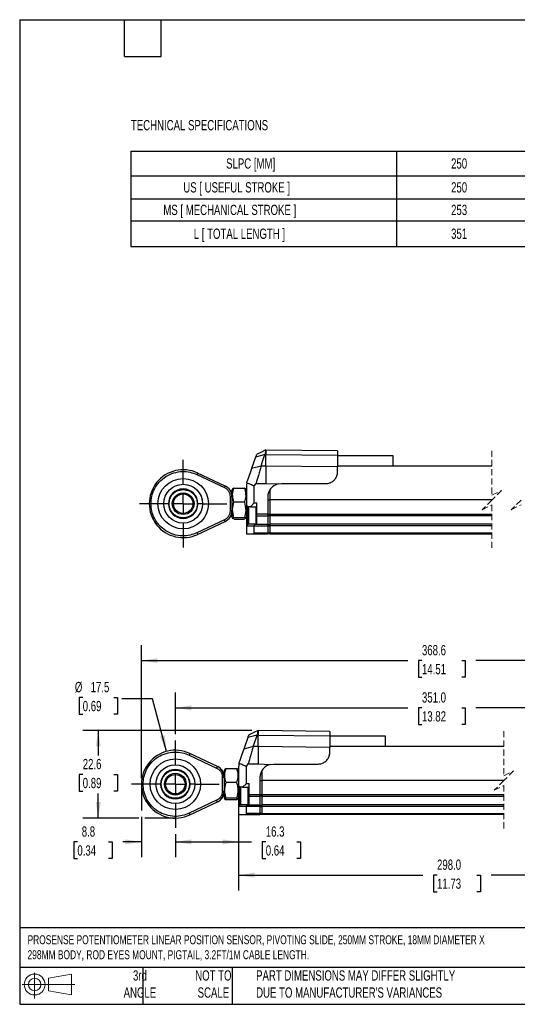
# Model space of a CAD drawing. Header units: millimetres. Extents: x 8 to 341, y 8 to 262.
# Tile 1 of 5: x 8 to 136, y 8 to 262. Entities that reach past the tile are written whole.
import ezdxf

# ---------------------------------------------------------------- set-up
doc = ezdxf.new("R2010")
doc.units = ezdxf.units.MM
doc.header["$LTSCALE"] = 1.25
doc.linetypes.add('CENTERX2', pattern=[20.32, 12.7, -2.54, 2.54, -2.54])
doc.linetypes.add('HIDDEN', pattern=[1.905, 1.27, -0.635])
doc.layers.add('CENTER', color=40, linetype='CENTERX2')
doc.layers.add('DIMENSIONS', color=140, linetype='Continuous', lineweight=25)
doc.layers.add('TEXT', color=140, linetype='Continuous', lineweight=25)
doc.styles.add('SLDTEXTSTYLE0', font='TXT', dxfattribs={"width": 0.7})
doc.dimstyles.new('SLDDIMSTYLE0', dxfattribs={"dimtxt": 2.69751, "dimasz": 4.1275, "dimexe": 0, "dimexo": 0.0625, "dimgap": 0.674377, "dimtad": 0, "dimtih": 1, "dimtoh": 1, "dimrnd": 1e-09, "dimzin": 12, "dimdsep": 46, "dimtxsty": 'SLDTEXTSTYLE0', "dimsah": 1, "dimcen": 0.09, "dimadec": 0, "dimazin": 3, "dimtfac": 1, "dimtmove": 0, "dimatfit": 0, "dimfxl": 0, "dimfrac": 2, "dimtolj": 1, "dimtzin": 12, "dimarcsym": 0})
doc.dimstyles.new('SLDDIMSTYLE1', dxfattribs={"dimtxt": 2.69751, "dimasz": 4.1275, "dimexe": 0, "dimexo": 0.0625, "dimgap": 0.674377, "dimtad": 0, "dimtih": 1, "dimtoh": 1, "dimrnd": 1e-09, "dimzin": 12, "dimdsep": 46, "dimtxsty": 'SLDTEXTSTYLE0', "dimsah": 1, "dimcen": 0.09, "dimadec": 0, "dimazin": 3, "dimtfac": 1, "dimtofl": 0, "dimtmove": 0, "dimatfit": 3, "dimfxl": 0, "dimfrac": 2, "dimtolj": 1, "dimtzin": 12, "dimarcsym": 0})
doc.dimstyles.new('SLDDIMSTYLE3', dxfattribs={"dimtxt": 2.69751, "dimasz": 4.1275, "dimexe": 0, "dimexo": 0.0625, "dimgap": 0.674377, "dimtad": 0, "dimtih": 1, "dimtoh": 1, "dimrnd": 1e-09, "dimzin": 12, "dimdsep": 46, "dimtxsty": 'SLDTEXTSTYLE0', "dimsah": 1, "dimcen": 0, "dimadec": 0, "dimazin": 3, "dimtfac": 1, "dimtofl": 0, "dimtmove": 0, "dimatfit": 3, "dimfxl": 0, "dimfrac": 2, "dimtolj": 1, "dimtzin": 12, "dimarcsym": 0})
doc.dimstyles.new('SLDDIMSTYLE4', dxfattribs={"dimtxt": 2.69751, "dimasz": 4.1275, "dimexe": 0, "dimexo": 0.0625, "dimgap": 0.674377, "dimtad": 0, "dimtih": 1, "dimtoh": 1, "dimrnd": 1e-09, "dimzin": 4, "dimdsep": 46, "dimtxsty": 'SLDTEXTSTYLE0', "dimsah": 1, "dimcen": 0.09, "dimadec": 0, "dimazin": 1, "dimtfac": 1, "dimtofl": 0, "dimtmove": 0, "dimatfit": 3, "dimfxl": 0, "dimfrac": 2, "dimtolj": 1, "dimtzin": 12, "dimarcsym": 0})

# ---------------------------------------------------------------- blocks, each defined once
blk = doc.blocks.new('Block11')
at = {"color": 7, "linetype": 'Continuous', "lineweight": 18}
for p, q in [((3.24, 6.64), (3.24, 0)), ((6.85, 5.21), (12.72, 6.29)), ((6.85, 2), (6.85, 5.21)), ((12.72, 6.29), (12.72, 0.91)), ((0, 3.6), (13.59, 3.6)), ((6.85, 2), (12.72, 0.91))]:
    blk.add_line(p, q, dxfattribs=at)
for radius in [2.69, 1.61]:
    blk.add_circle((3.24, 3.6), radius, dxfattribs=at)
blk = doc.blocks.new('Block12')
at = {"color": 7, "linetype": 'Continuous'}
blk.add_blockref('Block11', (0, 0), dxfattribs=at)
blk = doc.blocks.new('SW_TABLEANNOTATION_0')
at = {"layer": 'DIMENSIONS', "color": 0}
for p, q in [((0, 0), (0, -6.37)), ((0, 0), (68.44, 0)), ((68.44, 0), (68.44, -6.37)), ((68.44, 0), (103.4, 0)), ((103.4, 0), (103.4, -6.37)), ((0, -6.37), (0, -12.32)), ((0, -6.37), (68.44, -6.37)), ((68.44, -6.37), (68.44, -12.32)), ((68.44, -6.37), (103.4, -6.37)), ((103.4, -6.37), (103.4, -12.32)), ((0, -12.32), (0, -18)), ((0, -12.32), (68.44, -12.32)), ((68.44, -12.32), (68.44, -18)), ((68.44, -12.32), (103.4, -12.32)), ((103.4, -12.32), (103.4, -18)), ((0, -18), (0, -24.6)), ((0, -18), (68.44, -18)), ((68.44, -18), (68.44, -24.6)), ((68.44, -18), (103.4, -18)), ((103.4, -18), (103.4, -24.6)), ((0, -24.6), (68.44, -24.6)), ((68.44, -24.6), (103.4, -24.6))]:
    blk.add_line(p, q, dxfattribs=at)
at = {"layer": 'DIMENSIONS', "color": 0, "attachment_point": 1, "style": 'SLDTEXTSTYLE0'}
for s, insert, char_height in [('SLPC [MM]', (24.54, -1.87), 2.646), ('250', (82.56, -1.87), 2.646), ('US [ USEFUL STROKE ]', (13.5, -8.03), 2.6458), ('250', (82.56, -8.03), 2.646), ('MS [ MECHANICAL STROKE ]', (8.35, -13.85), 2.6458), ('253', (82.56, -13.85), 2.646), ('L [ TOTAL LENGTH ]', (16.21, -19.99), 2.6458), ('351', (82.56, -19.99), 2.646)]:
    blk.add_mtext(s, dxfattribs=dict(at, insert=insert, char_height=char_height))
blk = doc.blocks.new('SW_BROKEN_VIEW_0')
at = {"color": 0}
for p, q in [((-8.75, 8.75), (-8.75, 1.92)), ((186.04, 8.73), (186.04, 1.92)), ((0, 0), (-7.84, 0))]:
    blk.add_line(p, q, dxfattribs=at)
blk = doc.blocks.new('_D_1')
at = {"layer": 'DIMENSIONS'}
for p, q in [((39.32, 56.31), (39.32, 45.86)), ((48.07, 51.85), (48.07, 45.86)), ((22.81, 49.83), (21.91, 49.83)), ((21.91, 49.83), (21.91, 45.54)), ((30.83, 49.83), (31.74, 49.83)), ((31.74, 49.83), (31.74, 45.54)), ((39.32, 49.83), (34.49, 49.83)), ((48.07, 49.83), (56.01, 49.83)), ((21.91, 45.54), (22.81, 45.54)), ((31.74, 45.54), (30.83, 45.54))]:
    blk.add_line(p, q, dxfattribs=at)
for points in [[(39.32, 49.83), (35.2, 50.47), (35.2, 49.2)], [(48.07, 49.83), (52.2, 49.2), (52.2, 50.47)]]:
    blk.add_solid(points, dxfattribs=at)
at = {"layer": 'DIMENSIONS', "char_height": 2.646, "attachment_point": 1, "style": 'SLDTEXTSTYLE0'}
for s, insert in [('8.8', (23.94, 53.84)), ('0.34', (22.81, 48.95))]:
    blk.add_mtext(s, dxfattribs=dict(at, insert=insert))
blk = doc.blocks.new('_D_2')
at = {"layer": 'DIMENSIONS'}
for p, q in [((67.8, 78.58), (24.23, 78.58)), ((28.2, 78.58), (28.2, 72.11)), ((24.19, 67.22), (23.29, 67.22)), ((23.29, 67.22), (23.29, 62.94)), ((32.21, 67.22), (33.12, 67.22)), ((33.12, 67.22), (33.12, 62.94)), ((23.29, 62.94), (24.19, 62.94)), ((28.2, 55.98), (28.2, 62.33)), ((33.12, 62.94), (32.21, 62.94)), ((38.65, 55.98), (24.23, 55.98))]:
    blk.add_line(p, q, dxfattribs=at)
for points in [[(28.2, 78.58), (27.57, 74.45), (28.84, 74.45)], [(28.2, 55.98), (28.84, 60.1), (27.57, 60.1)]]:
    blk.add_solid(points, dxfattribs=at)
at = {"layer": 'DIMENSIONS', "char_height": 2.646, "attachment_point": 1, "style": 'SLDTEXTSTYLE0'}
for s, insert in [('22.6', (24.19, 71.24)), ('0.89', (24.19, 66.35))]:
    blk.add_mtext(s, dxfattribs=dict(at, insert=insert))
blk = doc.blocks.new('_D_3')
at = {"layer": 'DIMENSIONS'}
for p, q in [((39.32, 66.31), (39.32, 100.57)), ((234.12, 66.29), (234.12, 100.57)), ((39.32, 96.61), (108, 96.61)), ((111.66, 96.61), (110.75, 96.61)), ((110.75, 96.61), (110.75, 92.32)), ((121.92, 96.61), (122.82, 96.61)), ((122.82, 96.61), (122.82, 92.32)), ((169.31, 96.61), (125.57, 96.61)), ((170.19, 94.84), (169.31, 96.61)), ((171.96, 98.37), (170.19, 94.84)), ((172.84, 96.61), (171.96, 98.37)), ((234.12, 96.61), (172.84, 96.61)), ((110.75, 92.32), (111.66, 92.32)), ((122.82, 92.32), (121.92, 92.32))]:
    blk.add_line(p, q, dxfattribs=at)
for points in [[(39.32, 96.61), (43.45, 95.97), (43.45, 97.24)], [(234.12, 96.61), (229.99, 97.24), (229.99, 95.97)]]:
    blk.add_solid(points, dxfattribs=at)
at = {"layer": 'DIMENSIONS', "char_height": 2.646, "attachment_point": 1, "style": 'SLDTEXTSTYLE0'}
for s, insert in [('368.6', (111.66, 100.62)), ('14.51', (111.66, 95.73))]:
    blk.add_mtext(s, dxfattribs=dict(at, insert=insert))
blk = doc.blocks.new('_D_7')
at = {"layer": 'DIMENSIONS'}
for p, q in [((64.39, 55.34), (64.39, 37.3)), ((188.54, 55.32), (188.54, 37.3)), ((64.39, 41.26), (111.9, 41.26)), ((115.55, 41.26), (114.65, 41.26)), ((114.65, 41.26), (114.65, 36.98)), ((125.81, 41.26), (126.72, 41.26)), ((126.72, 41.26), (126.72, 36.98)), ((152.69, 41.26), (129.47, 41.26)), ((153.57, 39.5), (152.69, 41.26)), ((155.34, 43.03), (153.57, 39.5)), ((156.22, 41.26), (155.34, 43.03)), ((188.54, 41.26), (156.22, 41.26)), ((114.65, 36.98), (115.55, 36.98)), ((126.72, 36.98), (125.81, 36.98))]:
    blk.add_line(p, q, dxfattribs=at)
for points in [[(64.39, 41.26), (68.52, 40.63), (68.52, 41.9)], [(188.54, 41.26), (184.42, 41.9), (184.42, 40.63)]]:
    blk.add_solid(points, dxfattribs=at)
at = {"layer": 'DIMENSIONS', "char_height": 2.646, "attachment_point": 1, "style": 'SLDTEXTSTYLE0'}
for s, insert in [('298.0', (115.55, 45.28)), ('11.73', (115.55, 40.39))]:
    blk.add_mtext(s, dxfattribs=dict(at, insert=insert))
blk = doc.blocks.new('_D_9')
at = {"layer": 'DIMENSIONS'}
for p, q in [((64.39, 57.44), (64.39, 45.86)), ((48.07, 51.85), (48.07, 45.86)), ((48.07, 49.83), (64.39, 49.83)), ((64.39, 49.83), (67.74, 49.83)), ((71.39, 49.83), (70.49, 49.83)), ((70.49, 49.83), (70.49, 45.54)), ((79.41, 49.83), (80.32, 49.83)), ((80.32, 49.83), (80.32, 45.54)), ((70.49, 45.54), (71.39, 45.54)), ((80.32, 45.54), (79.41, 45.54))]:
    blk.add_line(p, q, dxfattribs=at)
for points in [[(48.07, 49.83), (52.2, 49.2), (52.2, 50.47)], [(64.39, 49.83), (60.27, 50.47), (60.27, 49.2)]]:
    blk.add_solid(points, dxfattribs=at)
at = {"layer": 'DIMENSIONS', "char_height": 2.646, "attachment_point": 1, "style": 'SLDTEXTSTYLE0'}
for s, insert in [('16.3', (71.39, 53.84)), ('0.64', (71.39, 48.95))]:
    blk.add_mtext(s, dxfattribs=dict(at, insert=insert))
blk = doc.blocks.new('_D_10')
at = {"layer": 'DIMENSIONS'}
for p, q in [((24.19, 87.08), (23.29, 87.08)), ((23.29, 87.08), (23.29, 82.79)), ((32.21, 87.08), (33.12, 87.08)), ((33.12, 87.08), (33.12, 82.79)), ((42.18, 86.7), (34.25, 86.7)), ((45.81, 73.18), (42.18, 86.7)), ((23.29, 82.79), (24.19, 82.79)), ((33.12, 82.79), (32.21, 82.79))]:
    blk.add_line(p, q, dxfattribs=at)
blk.add_solid([(45.81, 73.18), (45.35, 77.33), (44.13, 77)], dxfattribs=at)
at = {"layer": 'DIMENSIONS', "char_height": 2.646, "attachment_point": 1, "style": 'SLDTEXTSTYLE0'}
for s, insert in [('%%c', (22.16, 91.1)), ('17.5', (26.23, 91.1)), ('0.69', (24.19, 86.2))]:
    blk.add_mtext(s, dxfattribs=dict(at, insert=insert))
blk = doc.blocks.new('_D_11')
at = {"layer": 'DIMENSIONS'}
for p, q in [((48.07, 77.6), (48.07, 88.38)), ((225.22, 77.73), (225.22, 88.38)), ((48.07, 84.41), (108, 84.41)), ((111.66, 84.41), (110.75, 84.41)), ((110.75, 84.41), (110.75, 80.13)), ((121.92, 84.41), (122.82, 84.41)), ((122.82, 84.41), (122.82, 80.13)), ((169.24, 84.41), (125.57, 84.41)), ((170.12, 86.18), (169.24, 84.41)), ((171.88, 82.65), (170.12, 86.18)), ((172.77, 84.41), (171.88, 82.65)), ((225.22, 84.41), (172.77, 84.41)), ((110.75, 80.13), (111.66, 80.13)), ((122.82, 80.13), (121.92, 80.13))]:
    blk.add_line(p, q, dxfattribs=at)
for points in [[(48.07, 84.41), (52.2, 83.78), (52.2, 85.05)], [(225.22, 84.41), (221.09, 85.05), (221.09, 83.78)]]:
    blk.add_solid(points, dxfattribs=at)
at = {"layer": 'DIMENSIONS', "char_height": 2.646, "attachment_point": 1, "style": 'SLDTEXTSTYLE0'}
for s, insert in [('351.0', (111.66, 88.43)), ('13.82', (111.66, 83.54))]:
    blk.add_mtext(s, dxfattribs=dict(at, insert=insert))
blk = doc.blocks.new('SW_CENTERMARKSYMBOL_1')
at = {"layer": 'CENTER', "color": 0}
for p, q in [((0, 5.08), (0, 11.29)), ((0, 0), (0, 2.54)), ((-5.08, 0), (-11.29, 0)), ((0, 0), (-2.54, 0)), ((0, 0), (0, -2.54)), ((0, 0), (2.54, 0)), ((5.08, 0), (11.29, 0)), ((0, -5.08), (0, -11.29))]:
    blk.add_line(p, q, dxfattribs=at)
blk = doc.blocks.new('SW_CENTERMARKSYMBOL_2')
at = {"layer": 'CENTER', "color": 0}
for p, q in [((0, 5.08), (0, 11.29)), ((0, 0), (0, 2.54)), ((-5.08, 0), (-11.29, 0)), ((0, 0), (-2.54, 0)), ((0, 0), (0, -2.54)), ((0, 0), (2.54, 0)), ((5.08, 0), (11.29, 0)), ((0, -5.08), (0, -11.29))]:
    blk.add_line(p, q, dxfattribs=at)

msp = doc.modelspace()

# ---------------------------------------------------------------- linework, layer by layer
for p, q in [((71.41, 150.931), (71.4, 150.931)), ((89.91, 150.688), (71.41, 150.931)), ((71.41, 150.931), (71.41, 149.737)), ((89.91, 150.688), (89.91, 149.563)), ((68.762, 149.121), (67.734, 146.136)), ((71.184, 149.737), (68.762, 149.121)), ((71.184, 149.737), (71.41, 149.737)), ((71.41, 146.758), (71.41, 149.737)), ((71.41, 149.737), (89.91, 149.563)), ((89.91, 149.563), (89.91, 146.583)), ((104.253, 149.431), (89.91, 149.431)), ((104.253, 146.784), (104.253, 149.431)), ((60.921, 141.642), (53.826, 144.993)), ((70.157, 146.758), (67.734, 146.136)), ((71.41, 146.758), (70.157, 146.758)), ((71.41, 146.758), (71.41, 142.287)), ((89.91, 146.583), (71.41, 146.758)), ((129.702, 146.784), (89.91, 146.784)), ((129.702, 146.781), (89.91, 146.781)), ((89.91, 145.274), (89.91, 146.583)), ((53.634, 144.586), (60.729, 141.235)), ((66.508, 142.499), (66.627, 142.919)), ((68.41, 141.667), (68.875, 142.287)), ((68.875, 142.287), (71.41, 142.287)), ((71.41, 142.287), (74.554, 142.168)), ((74.554, 142.168), (75.41, 142.274)), ((75.41, 142.274), (86.91, 142.274)), ((62.867, 140.974), (62.64, 140.581)), ((62.64, 140.581), (62.64, 139.311)), ((63.186, 141.116), (62.916, 140.946)), ((63.186, 141.116), (65.864, 141.116)), ((66.174, 140.946), (65.864, 141.116)), ((66.41, 140.581), (66.192, 140.957)), ((66.41, 141.618), (66.41, 136.681)), ((68.41, 137.281), (68.41, 141.667)), ((72.41, 140.536), (72.41, 138.04)), ((62.19, 138.93), (62.19, 135.232)), ((62.19, 138.93), (62.64, 138.93)), ((62.64, 139.581), (62.64, 139.581)), ((62.64, 139.311), (62.64, 133.581)), ((65.864, 137.484), (63.186, 137.484)), ((68.41, 137.281), (67.41, 136.281)), ((68.41, 137.281), (69.11, 137.281)), ((69.11, 134.351), (69.11, 137.281)), ((71.91, 138.774), (71.91, 134.351)), ((71.91, 138.06), (72.41, 138.06)), ((129.702, 138.04), (72.41, 138.04)), ((72.41, 138.04), (72.41, 134.331)), ((46.279, 137.081), (45.158, 137.081)), ((46.445, 137.081), (46.279, 137.081)), ((53.9, 137.081), (53.734, 137.081)), ((62.64, 135.232), (62.19, 135.232)), ((66.81, 136.281), (66.41, 136.681)), ((66.41, 136.681), (66.41, 136.116)), ((66.41, 134.531), (66.41, 136.116)), ((66.86, 136.281), (66.61, 136.031)), ((66.61, 136.031), (66.61, 132.031)), ((67.41, 136.281), (66.81, 136.281)), ((66.81, 136.281), (66.81, 136.231)), ((66.91, 136.281), (66.91, 131.781)), ((67.41, 136.281), (69.11, 136.281)), ((68.81, 136.281), (68.81, 131.781)), ((69.11, 136.031), (68.86, 136.281)), ((60.729, 132.926), (53.634, 129.575)), ((53.826, 129.168), (60.921, 132.519)), ((62.64, 134.581), (62.64, 134.581)), ((62.64, 133.581), (62.867, 133.187)), ((65.864, 133.448), (63.186, 133.448)), ((65.864, 133.045), (63.186, 133.045)), ((66.192, 133.204), (66.41, 133.581)), ((66.41, 134.581), (66.41, 131.381)), ((71.91, 134.351), (69.11, 134.351)), ((69.11, 133.951), (69.11, 134.351)), ((69.11, 133.951), (71.91, 133.951)), ((69.11, 131.781), (69.11, 133.951)), ((71.91, 134.392), (72.41, 134.392)), ((71.91, 134.351), (71.91, 133.951)), ((71.91, 134.051), (72.41, 134.051)), ((71.91, 133.951), (71.91, 131.781)), ((129.702, 134.331), (72.41, 134.331)), ((72.41, 134.331), (72.41, 133.931)), ((129.702, 133.931), (72.41, 133.931)), ((72.41, 133.931), (72.41, 131.761)), ((66.81, 131.781), (66.41, 131.381)), ((66.41, 131.381), (66.41, 129.281)), ((66.41, 131.381), (68.41, 131.381)), ((66.61, 132.031), (66.86, 131.781)), ((66.81, 131.831), (66.81, 131.781)), ((68.575, 131.781), (66.81, 131.781)), ((68.41, 131.381), (68.575, 131.781)), ((68.41, 129.481), (68.41, 131.381)), ((68.41, 131.381), (71.91, 131.381)), ((68.575, 131.781), (71.91, 131.781)), ((68.86, 131.781), (69.11, 132.031)), ((71.91, 131.781), (71.91, 131.381)), ((71.91, 131.681), (72.41, 131.681)), ((71.91, 131.381), (71.91, 129.481)), ((71.91, 131.339), (72.41, 131.339)), ((129.702, 131.761), (72.41, 131.761)), ((72.41, 131.761), (72.41, 131.361)), ((129.702, 131.361), (72.41, 131.361)), ((72.41, 131.361), (72.41, 129.461)), ((66.41, 129.281), (68.21, 129.281)), ((68.21, 129.281), (71.91, 129.281)), ((71.91, 129.481), (68.41, 129.481)), ((72.41, 129.481), (71.91, 129.481)), ((71.91, 129.281), (71.91, 129.481)), ((71.91, 129.381), (72.41, 129.381)), ((129.702, 129.461), (72.41, 129.461)), ((72.41, 129.461), (72.41, 129.261)), ((129.702, 129.261), (72.41, 129.261)), ((66.745, 76.766), (65.718, 73.781)), ((69.167, 77.382), (66.745, 76.766)), ((69.167, 77.382), (69.393, 77.382)), ((69.393, 78.575), (69.383, 78.575)), ((87.893, 78.333), (69.393, 78.575)), ((69.393, 78.575), (69.393, 77.382)), ((69.393, 74.403), (69.393, 77.382)), ((69.393, 77.382), (87.893, 77.208)), ((87.893, 78.333), (87.893, 77.208)), ((87.893, 77.208), (87.893, 74.228)), ((102.236, 77.075), (87.893, 77.075)), ((102.236, 74.429), (102.236, 77.075)), ((68.14, 74.403), (65.718, 73.781)), ((69.393, 74.403), (68.14, 74.403)), ((69.393, 74.403), (69.393, 69.931)), ((87.893, 74.228), (69.393, 74.403)), ((132.786, 74.429), (87.893, 74.429)), ((132.786, 74.426), (87.893, 74.426)), ((87.893, 72.919), (87.893, 74.228)), ((51.617, 72.23), (58.712, 68.88)), ((58.904, 69.287), (51.809, 72.637)), ((60.85, 68.619), (60.623, 68.225)), ((61.169, 68.761), (60.899, 68.591)), ((61.169, 68.761), (63.847, 68.761)), ((64.157, 68.591), (63.847, 68.761)), ((64.393, 68.225), (64.176, 68.602)), ((64.393, 69.262), (64.393, 64.325)), ((64.491, 70.144), (64.611, 70.564)), ((66.393, 69.312), (66.858, 69.931)), ((66.393, 64.925), (66.393, 69.312)), ((66.858, 69.931), (69.393, 69.931)), ((69.393, 69.931), (72.537, 69.813)), ((72.537, 69.813), (73.393, 69.919)), ((73.393, 69.919), (84.893, 69.919)), ((60.173, 66.574), (60.173, 62.876)), ((60.173, 66.574), (60.623, 66.574)), ((60.623, 68.225), (60.623, 66.956)), ((60.623, 67.225), (60.623, 67.225)), ((60.623, 66.956), (60.623, 61.225)), ((69.893, 66.419), (69.893, 61.995)), ((70.393, 68.143), (70.393, 65.685)), ((44.262, 64.725), (43.141, 64.725)), ((44.429, 64.725), (44.262, 64.725)), ((51.883, 64.725), (51.717, 64.725)), ((63.847, 65.129), (61.169, 65.129)), ((64.793, 63.925), (64.393, 64.325)), ((64.393, 64.325), (64.393, 63.76)), ((64.393, 62.175), (64.393, 63.76)), ((64.843, 63.925), (64.593, 63.675)), ((64.593, 63.675), (64.593, 59.675)), ((65.393, 63.925), (64.793, 63.925)), ((64.793, 63.925), (64.793, 63.875)), ((64.893, 63.925), (64.893, 59.425)), ((66.393, 64.925), (65.393, 63.925)), ((65.393, 63.925), (67.093, 63.925)), ((66.393, 64.925), (67.093, 64.925)), ((66.793, 63.925), (66.793, 59.425)), ((67.093, 63.675), (66.843, 63.925)), ((67.093, 61.995), (67.093, 64.925)), ((69.893, 65.705), (70.393, 65.705)), ((132.786, 65.685), (70.393, 65.685)), ((70.393, 65.685), (70.393, 61.975)), ((60.623, 62.876), (60.173, 62.876)), ((60.623, 62.225), (60.623, 62.225)), ((60.623, 61.225), (60.841, 60.848)), ((63.847, 61.093), (61.169, 61.093)), ((64.179, 60.854), (64.393, 61.225)), ((64.393, 62.225), (64.393, 59.025)), ((69.893, 61.995), (67.093, 61.995)), ((67.093, 61.595), (67.093, 61.995)), ((67.093, 61.595), (69.893, 61.595)), ((67.093, 59.425), (67.093, 61.595)), ((69.893, 62.037), (70.393, 62.037)), ((69.893, 61.995), (69.893, 61.595)), ((69.893, 61.695), (70.393, 61.695)), ((69.893, 61.595), (69.893, 59.425)), ((132.786, 61.975), (70.393, 61.975)), ((70.393, 61.975), (70.393, 61.575)), ((132.786, 61.575), (70.393, 61.575)), ((70.393, 61.575), (70.393, 59.405)), ((58.712, 60.57), (51.617, 57.22)), ((51.809, 56.813), (58.904, 60.164)), ((63.847, 60.689), (61.169, 60.689)), ((64.793, 59.425), (64.393, 59.025)), ((64.393, 59.025), (66.393, 59.025)), ((64.393, 59.025), (64.393, 56.925)), ((64.593, 59.675), (64.843, 59.425)), ((64.793, 59.475), (64.793, 59.425)), ((66.559, 59.425), (64.793, 59.425)), ((66.393, 59.025), (66.559, 59.425)), ((66.393, 57.125), (66.393, 59.025)), ((66.393, 59.025), (69.893, 59.025)), ((66.559, 59.425), (69.893, 59.425)), ((66.843, 59.425), (67.093, 59.675)), ((69.893, 59.425), (69.893, 59.025)), ((69.893, 59.325), (70.393, 59.325)), ((69.893, 59.025), (69.893, 57.125)), ((69.893, 58.984), (70.393, 58.984)), ((132.786, 59.405), (70.393, 59.405)), ((70.393, 59.405), (70.393, 59.005)), ((132.786, 59.005), (70.393, 59.005)), ((70.393, 59.005), (70.393, 57.105)), ((64.393, 56.925), (66.193, 56.925)), ((66.193, 56.925), (69.893, 56.925)), ((69.893, 57.125), (66.393, 57.125)), ((70.393, 57.125), (69.893, 57.125)), ((69.893, 56.925), (69.893, 57.125)), ((69.893, 57.025), (70.393, 57.025)), ((132.786, 57.105), (70.393, 57.105)), ((70.393, 57.105), (70.393, 56.905)), ((132.786, 56.905), (70.393, 56.905))]:
    msp.add_line(p, q)
at = {"color": 7, "linetype": 'HIDDEN', "lineweight": 18}
for p, q in [((129.702, 150.753), (129.702, 139.272)), ((129.702, 139.272), (132.202, 140.522)), ((132.202, 140.522), (129.702, 138.022)), ((129.702, 138.022), (127.202, 135.522)), ((137.202, 138.022), (134.702, 135.522)), ((127.202, 135.522), (129.702, 136.772)), ((129.702, 136.772), (129.702, 125.292)), ((134.702, 135.522), (137.202, 136.772)), ((132.786, 78.397), (132.786, 66.917)), ((132.786, 66.917), (135.286, 68.167)), ((135.286, 68.167), (132.786, 65.667)), ((132.786, 65.667), (130.286, 63.167)), ((130.286, 63.167), (132.786, 64.417)), ((132.786, 64.417), (132.786, 52.937))]:
    msp.add_line(p, q, dxfattribs=at)
at = {"flags": 128}
for points in [[(71.415, 150.938), (70.312, 150.4), (68.978, 149.749)], [(70.157, 146.758), (70.489, 147.722), (70.837, 148.729), (71.184, 149.737)], [(53.826, 144.993), (53.822, 144.985), (53.812, 144.962), (53.794, 144.924), (53.77, 144.874), (53.741, 144.812), (53.708, 144.742), (53.671, 144.665), (53.634, 144.586)], [(67.734, 146.136), (67.344, 145.002), (66.627, 142.919)], [(60.921, 141.642), (60.917, 141.635), (60.906, 141.611), (60.888, 141.574), (60.865, 141.523), (60.835, 141.461), (60.802, 141.391), (60.766, 141.315), (60.729, 141.235)], [(60.921, 132.519), (60.917, 132.527), (60.906, 132.55), (60.888, 132.587), (60.865, 132.638), (60.835, 132.7), (60.802, 132.77), (60.766, 132.846), (60.729, 132.926)], [(53.634, 129.575), (53.671, 129.496), (53.708, 129.42), (53.741, 129.349), (53.77, 129.288), (53.794, 129.237), (53.812, 129.199), (53.822, 129.176), (53.826, 129.168)], [(69.398, 78.582), (68.295, 78.044), (66.961, 77.393)], [(68.14, 74.403), (68.472, 75.367), (68.82, 76.374), (69.167, 77.382)], [(65.718, 73.781), (65.327, 72.647), (64.611, 70.564)], [(51.809, 72.637), (51.806, 72.63), (51.795, 72.606), (51.777, 72.569), (51.753, 72.518), (51.724, 72.457), (51.691, 72.386), (51.655, 72.31), (51.617, 72.23)], [(58.904, 69.287), (58.9, 69.279), (58.889, 69.256), (58.872, 69.218), (58.848, 69.168), (58.819, 69.106), (58.785, 69.036), (58.749, 68.959), (58.712, 68.88)], [(58.904, 60.164), (58.9, 60.171), (58.889, 60.194), (58.872, 60.232), (58.848, 60.283), (58.819, 60.344), (58.785, 60.415), (58.749, 60.491), (58.712, 60.57)], [(51.617, 57.22), (51.655, 57.141), (51.691, 57.064), (51.724, 56.994), (51.753, 56.932), (51.777, 56.882), (51.795, 56.844), (51.806, 56.821), (51.809, 56.813)]]:
    msp.add_lwpolyline(points, dxfattribs=at)
for centre, radius in [((50.09, 137.081), 6.5), ((50.09, 137.081), 6.5), ((50.09, 137.081), 5), ((50.09, 137.081), 2.8), ((50.09, 137.081), 2.5), ((48.073, 64.725), 6.5), ((48.073, 64.725), 6.5), ((48.073, 64.725), 5), ((48.073, 64.725), 2.8), ((48.073, 64.725), 2.5)]:
    msp.add_circle(centre, radius)
for centre, radius, start, end in [((50.09, 137.081), 8.75, 64.72154, 295.27846), ((70.412, 141.617), 4.002, 167.26783, 179.99634), ((50.09, 137.081), 3.81, 0.00005, 179.99995), ((59.64, 138.93), 3, 359.99917, 64.72216), ((75.41, 138.774), 3.5, 104.14862, 180.00033), ((50.09, 137.081), 3.81, 180.00005, 359.99995), ((59.64, 135.232), 3, 295.27785, 0.00082), ((68.21, 129.481), 0.2, 269.98874, 0.01019), ((48.073, 64.725), 8.75, 64.72146, 295.27854), ((57.623, 66.574), 3, 0, 64.72133), ((68.392, 69.262), 3.999, 167.26448, 180.00161), ((73.393, 66.419), 3.5, 104.14882, 179.99982), ((48.073, 64.725), 3.81, 0.00005, 179.99995), ((48.073, 64.725), 3.81, 180.00005, 359.99995), ((57.623, 62.876), 3, 295.27867, 359.99999), ((66.193, 57.125), 0.2, 269.99948, 0.00372)]:
    msp.add_arc(centre, radius, start, end)
for points, knots in [([(71.4, 150.93), (71.4, 150.929), (71.399, 150.924), (71.397, 150.913), (71.394, 150.894), (71.389, 150.868), (71.383, 150.834), (71.375, 150.792), (71.362, 150.722), (71.348, 150.641), (71.332, 150.552), (71.317, 150.474), (71.302, 150.389), (71.286, 150.298), (71.268, 150.2), (71.249, 150.096), (71.221, 149.941), (71.199, 149.821), (71.184, 149.737)], [0, 0, 0, 0, 0.0027556, 0.0121395, 0.0279815, 0.0502497, 0.0788901, 0.1138511, 0.1550595, 0.2559881, 0.3154035, 0.380664, 0.4516351, 0.528181, 0.6101478, 0.6973732, 0.7896963, 1, 1, 1, 1]), ([(68.969, 149.722), (68.966, 149.715), (68.935, 149.623), (68.866, 149.423), (68.799, 149.23), (68.762, 149.121)], [0, 0, 0, 0, 0.036093, 0.4570501, 1, 1, 1, 1]), ([(53.634, 129.575), (53.058, 129.348), (51.849, 128.87), (49.805, 128.701), (47.651, 129.041), (45.591, 129.982), (43.863, 131.442), (42.628, 133.244), (41.935, 135.166), (41.721, 137.081), (41.935, 138.996), (42.628, 140.917), (43.863, 142.719), (45.591, 144.179), (47.651, 145.121), (49.805, 145.46), (51.849, 145.291), (53.058, 144.813), (53.634, 144.586)], [0, 0, 0, 0, 0.05551769, 0.11661368, 0.18209069, 0.24999976, 0.31790956, 0.38338656, 0.44448253, 0.5, 0.55551746, 0.61661343, 0.68209042, 0.75000023, 0.81790931, 0.88338632, 0.94448231, 1, 1, 1, 1]), ([(70.157, 146.758), (70.049, 146.381), (69.821, 145.588), (69.394, 144.097), (69.075, 142.984), (68.875, 142.287)], [0, 0, 0, 0, 0.2530368, 0.5321385, 1, 1, 1, 1]), ([(86.91, 142.274), (87.227, 142.304), (87.857, 142.362), (88.7, 142.81), (89.356, 143.462), (89.816, 144.306), (89.878, 144.942), (89.91, 145.274)], [0, 0, 0, 0, 0.2022022, 0.4007585, 0.5950299, 0.7885436, 1, 1, 1, 1]), ([(66.508, 142.499), (66.828, 142.37), (67.47, 142.111), (68.095, 141.815), (68.41, 141.667)], [0, 0, 0, 0, 0.4978552, 1, 1, 1, 1]), ([(46.445, 137.081), (46.474, 137.425), (46.539, 138.205), (47.032, 139.151), (47.69, 139.862), (48.374, 140.333), (49.192, 140.65), (50.09, 140.763), (50.987, 140.65), (51.806, 140.333), (52.49, 139.862), (53.147, 139.151), (53.64, 138.205), (53.705, 137.425), (53.734, 137.081)], [0, 0, 0, 0, 0.0903184, 0.2045632, 0.2714201, 0.3439364, 0.4207854, 0.4999998, 0.5792143, 0.6560633, 0.7285795, 0.7954364, 0.9096812, 1, 1, 1, 1]), ([(60.729, 141.235), (60.933, 141.118), (61.351, 140.878), (61.82, 140.311), (62.132, 139.645), (62.171, 139.165), (62.19, 138.93)], [0, 0, 0, 0, 0.24495107, 0.50000001, 0.75505144, 1, 1, 1, 1]), ([(62.643, 139.565), (62.579, 139.779), (62.45, 140.212), (62.075, 140.787), (61.593, 141.277), (61.197, 141.496), (61.001, 141.604)], [0, 0, 0, 0, 0.2466705, 0.4998451, 0.7531034, 1, 1, 1, 1]), ([(63.186, 137.484), (63, 138.172), (62.672, 139.39), (63.03, 140.593), (63.186, 141.116)], [0, 0, 0, 0, 0.5641751, 1, 1, 1, 1]), ([(65.864, 141.116), (66.015, 140.596), (66.326, 139.521), (66.126, 138.262), (65.904, 137.603), (65.864, 137.484)], [0, 0, 0, 0, 0.435199, 0.8985081, 1, 1, 1, 1]), ([(63.186, 133.448), (63.006, 134.17), (62.671, 135.519), (63.022, 136.86), (63.186, 137.484)], [0, 0, 0, 0, 0.53457544, 1, 1, 1, 1]), ([(65.864, 137.484), (66.043, 136.763), (66.379, 135.414), (66.027, 134.072), (65.864, 133.448)], [0, 0, 0, 0, 0.53457542, 1, 1, 1, 1]), ([(53.734, 137.081), (53.705, 136.736), (53.64, 135.956), (53.147, 135.01), (52.49, 134.299), (51.806, 133.828), (50.987, 133.511), (50.09, 133.399), (49.192, 133.511), (48.374, 133.828), (47.69, 134.299), (47.032, 135.01), (46.539, 135.956), (46.474, 136.736), (46.445, 137.081)], [0, 0, 0, 0, 0.0903188, 0.2045636, 0.2714205, 0.3439367, 0.4207857, 0.5000002, 0.5792146, 0.6560636, 0.7285799, 0.7954368, 0.9096816, 1, 1, 1, 1]), ([(55.022, 137.081), (55.04, 137.081), (55.2, 137.081), (54.343, 137.081), (54.079, 137.081), (53.9, 137.081)], [0, 0, 0, 0, 0.04013974, 0.3495065, 1, 1, 1, 1]), ([(62.19, 135.232), (62.171, 134.996), (62.132, 134.516), (61.82, 133.85), (61.351, 133.283), (60.933, 133.043), (60.729, 132.926)], [0, 0, 0, 0, 0.2449486, 0.5, 0.7550489, 1, 1, 1, 1]), ([(61.001, 132.557), (61.197, 132.665), (61.593, 132.884), (62.075, 133.374), (62.45, 133.949), (62.579, 134.382), (62.643, 134.596)], [0, 0, 0, 0, 0.2469034, 0.5001524, 0.7533262, 1, 1, 1, 1]), ([(62.916, 133.215), (62.888, 133.23), (62.729, 133.316), (62.98, 133.389), (63.186, 133.448)], [0, 0, 0, 0, 0.1802368, 1, 1, 1, 1]), ([(65.864, 133.448), (66.084, 133.373), (66.325, 133.291), (66.186, 133.221), (66.174, 133.215)], [0, 0, 0, 0, 0.9182347, 1, 1, 1, 1]), ([(66.952, 77.367), (66.949, 77.359), (66.918, 77.268), (66.849, 77.068), (66.782, 76.875), (66.745, 76.766)], [0, 0, 0, 0, 0.036099, 0.4570382, 1, 1, 1, 1]), ([(69.383, 78.575), (69.383, 78.574), (69.382, 78.569), (69.38, 78.558), (69.377, 78.539), (69.372, 78.513), (69.366, 78.478), (69.358, 78.437), (69.345, 78.366), (69.331, 78.286), (69.315, 78.196), (69.301, 78.119), (69.285, 78.034), (69.269, 77.943), (69.251, 77.845), (69.232, 77.741), (69.204, 77.586), (69.182, 77.465), (69.167, 77.382)], [0, 0, 0, 0, 0.0027577, 0.0121395, 0.0279814, 0.0502496, 0.0788922, 0.113851, 0.1550616, 0.2559902, 0.3154057, 0.3806617, 0.4516351, 0.528181, 0.6101478, 0.6973754, 0.7896962, 1, 1, 1, 1]), ([(68.14, 74.403), (68.032, 74.025), (67.805, 73.232), (67.377, 71.742), (67.058, 70.629), (66.858, 69.931)], [0, 0, 0, 0, 0.25303615, 0.53213898, 1, 1, 1, 1]), ([(51.617, 57.22), (51.041, 56.993), (49.832, 56.515), (47.788, 56.345), (45.634, 56.685), (43.574, 57.627), (41.846, 59.087), (40.611, 60.889), (39.918, 62.81), (39.704, 64.725), (39.918, 66.64), (40.611, 68.561), (41.846, 70.364), (43.574, 71.824), (45.634, 72.765), (47.788, 73.105), (49.832, 72.935), (51.041, 72.458), (51.617, 72.23)], [0, 0, 0, 0, 0.0555173, 0.1166133, 0.1820904, 0.2499999, 0.3179094, 0.3833864, 0.4444826, 0.5, 0.5555174, 0.6166136, 0.6820906, 0.7500001, 0.8179096, 0.8833867, 0.9444827, 1, 1, 1, 1]), ([(84.893, 69.919), (85.21, 69.948), (85.84, 70.006), (86.683, 70.455), (87.339, 71.107), (87.8, 71.95), (87.861, 72.587), (87.893, 72.919)], [0, 0, 0, 0, 0.20220509, 0.40076103, 0.59502997, 0.78854333, 1, 1, 1, 1]), ([(58.712, 68.88), (58.916, 68.763), (59.334, 68.523), (59.803, 67.956), (60.115, 67.29), (60.154, 66.81), (60.173, 66.574)], [0, 0, 0, 0, 0.2449512, 0.5000004, 0.755052, 1, 1, 1, 1]), ([(60.627, 67.209), (60.563, 67.423), (60.433, 67.857), (60.058, 68.432), (59.576, 68.922), (59.18, 69.141), (58.984, 69.249)], [0, 0, 0, 0, 0.2466726, 0.4998445, 0.7531031, 1, 1, 1, 1]), ([(61.169, 65.129), (61.065, 65.461), (60.855, 66.129), (60.797, 67.102), (60.92, 67.988), (61.085, 68.501), (61.169, 68.761)], [0, 0, 0, 0, 0.2804404, 0.56477811, 0.7796312, 1, 1, 1, 1]), ([(63.847, 68.761), (63.929, 68.505), (64.094, 67.992), (64.21, 67.174), (64.174, 66.327), (64.02, 65.642), (63.887, 65.247), (63.847, 65.129)], [0, 0, 0, 0, 0.2172096, 0.4350624, 0.6635691, 0.8988017, 1, 1, 1, 1]), ([(64.491, 70.144), (64.811, 70.015), (65.453, 69.756), (66.079, 69.46), (66.393, 69.312)], [0, 0, 0, 0, 0.4978486, 1, 1, 1, 1]), ([(44.429, 64.725), (44.457, 65.07), (44.522, 65.85), (45.015, 66.796), (45.673, 67.507), (46.357, 67.978), (47.175, 68.295), (48.073, 68.407), (48.97, 68.295), (49.789, 67.978), (50.473, 67.507), (51.13, 66.796), (51.624, 65.85), (51.688, 65.07), (51.717, 64.725)], [0, 0, 0, 0, 0.0903186, 0.2045633, 0.2714193, 0.3439367, 0.4207857, 0.5000001, 0.5792145, 0.6560635, 0.7285798, 0.7954367, 0.9096814, 1, 1, 1, 1]), ([(51.717, 64.725), (51.688, 64.381), (51.624, 63.6), (51.13, 62.655), (50.473, 61.944), (49.789, 61.472), (48.97, 61.155), (48.073, 61.043), (47.175, 61.155), (46.357, 61.472), (45.673, 61.944), (45.015, 62.655), (44.522, 63.6), (44.457, 64.381), (44.429, 64.725)], [0, 0, 0, 0, 0.0903186, 0.2045633, 0.2714202, 0.3439365, 0.4207855, 0.4999999, 0.5792143, 0.6560633, 0.7285807, 0.7954367, 0.9096814, 1, 1, 1, 1]), ([(53.005, 64.725), (53.024, 64.725), (53.183, 64.725), (52.327, 64.725), (52.062, 64.725), (51.883, 64.725)], [0, 0, 0, 0, 0.0401515, 0.3495144, 1, 1, 1, 1]), ([(61.169, 61.093), (61.07, 61.443), (60.869, 62.148), (60.795, 63.201), (60.904, 64.206), (61.08, 64.819), (61.169, 65.129)], [0, 0, 0, 0, 0.26517044, 0.5348403, 0.76477558, 1, 1, 1, 1]), ([(63.847, 65.129), (63.946, 64.779), (64.146, 64.073), (64.221, 63.021), (64.112, 62.016), (63.936, 61.403), (63.847, 61.093)], [0, 0, 0, 0, 0.2651697, 0.53484, 0.7647755, 1, 1, 1, 1]), ([(60.173, 62.876), (60.154, 62.641), (60.115, 62.161), (59.803, 61.495), (59.334, 60.928), (58.916, 60.688), (58.712, 60.57)], [0, 0, 0, 0, 0.2449481, 0.4999996, 0.7550488, 1, 1, 1, 1]), ([(58.984, 60.201), (59.18, 60.31), (59.576, 60.529), (60.058, 61.018), (60.433, 61.593), (60.563, 62.027), (60.627, 62.241)], [0, 0, 0, 0, 0.2468994, 0.500153, 0.7533274, 1, 1, 1, 1]), ([(61.169, 60.689), (61.082, 60.71), (60.952, 60.74), (60.78, 60.912), (60.976, 61.033), (61.093, 61.069), (61.169, 61.093)], [0, 0, 0, 0, 0.346041, 0.5138245, 0.6841517, 1, 1, 1, 1]), ([(63.847, 61.093), (63.934, 61.073), (64.064, 61.043), (64.235, 60.871), (64.04, 60.749), (63.923, 60.713), (63.847, 60.689)], [0, 0, 0, 0, 0.34602615, 0.51382148, 0.68414971, 1, 1, 1, 1])]:
    msp.add_open_spline(points, degree=3, knots=knots)
at = {"layer": 'TEXT'}
for p, q in [((7.937, 261.938), (341.312, 261.938)), ((7.937, 261.938), (7.937, 7.937)), ((34.925, 252.412), (34.925, 261.938)), ((44.45, 252.412), (44.45, 261.938)), ((34.925, 252.412), (44.45, 252.412)), ((341.312, 27.658), (7.937, 27.658)), ((341.312, 17.462), (7.937, 17.462)), ((39.687, 17.462), (39.687, 7.937)), ((62.765, 17.462), (62.765, 7.937)), ((7.937, 7.937), (341.312, 7.937))]:
    msp.add_line(p, q, dxfattribs=at)

# ---------------------------------------------------------------- block references
at = {"color": 7, "linetype": 'Continuous'}
msp.add_blockref('SW_BROKEN_VIEW_0', (48.073, 55.975), dxfattribs=at)
at = {"layer": 'CENTER'}
for name, p in [('SW_CENTERMARKSYMBOL_2', (50.09, 137.081)), ('SW_CENTERMARKSYMBOL_1', (48.073, 64.725))]:
    msp.add_blockref(name, p, dxfattribs=at)
at = {"layer": 'DIMENSIONS'}
msp.add_blockref('SW_TABLEANNOTATION_0', (36.616, 228.04), dxfattribs=at)
at = {"layer": 'TEXT'}
msp.add_blockref('Block12', (8.547, 9.442), dxfattribs=at)

# ---------------------------------------------------------------- texts
at = {"layer": 'DIMENSIONS', "insert": (36.616, 236.06), "char_height": 2.64583, "attachment_point": 1, "style": 'SLDTEXTSTYLE0'}
msp.add_mtext('TECHNICAL SPECIFICATIONS', dxfattribs=at)
at = {"layer": 'TEXT', "style": 'SLDTEXTSTYLE0'}
for s, insert, char_height, attachment_point in [('PROSENSE POTENTIOMETER LINEAR POSITION SENSOR, PIVOTING SLIDE, 250MM STROKE, 18MM DIAMETER X ^J298MM BODY, ROD EYES MOUNT, PIGTAIL, 3.2FT/1M CABLE LENGTH.', (9.957, 25.752), 2.315104, 1), ('3rd^JANGLE', (38.936, 16.705), 2.6458, 2), ('NOT TO^JSCALE', (57.879, 16.705), 2.64583, 2), ("PART DIMENSIONS MAY DIFFER SLIGHTLY ^JDUE TO MANUFACTURER'S VARIANCES", (68.899, 16.705), 2.64583, 1)]:
    msp.add_mtext(s, dxfattribs=dict(at, insert=insert, char_height=char_height, attachment_point=attachment_point))

# ---------------------------------------------------------------- dimensions: what is measured, and where the dimension line sits
at = {"layer": 'DIMENSIONS'}
for base, p1, p2, text, dimstyle, picture, middle in [((234.118, 96.606), (39.323, 64.725), (234.118, 64.705), '368.6', 'SLDDIMSTYLE1', '_D_3', (116.788, 96.606)), ((48.073, 84.413), (225.218, 76.145), (48.073, 76.015), '351.0', 'SLDDIMSTYLE4', '_D_11', (116.788, 84.413)), ((64.393, 41.264), (188.543, 56.905), (64.393, 56.925), '298.0', 'SLDDIMSTYLE4', '_D_7', (120.681, 41.264))]:
    dim = msp.add_linear_dim(base=base, p1=p1, p2=p2, text=text, dimstyle=dimstyle, dxfattribs=at)
    dim.commit()
    dim.dimension.update_dxf_attribs({"geometry": picture, "text_midpoint": middle, "dimtype": 160})
dim = msp.add_diameter_dim_2p(p1=(50.338, 56.273), p2=(45.808, 73.177), dimstyle='SLDDIMSTYLE3', dxfattribs=at)
dim.commit()
dim.dimension.update_dxf_attribs({"geometry": '_D_10', "text_midpoint": (28.203, 86.701), "dimtype": 163})
dim = msp.add_linear_dim(base=(28.203, 78.575), p1=(40.237, 55.975), p2=(69.383, 78.575), angle=90, dimstyle='SLDDIMSTYLE1', dxfattribs=at)
dim.commit()
dim.dimension.update_dxf_attribs({"geometry": '_D_2', "text_midpoint": (28.203, 67.223), "dimtype": 160})
for base, p2, dimstyle, picture, middle in [((64.393, 49.83), (64.393, 59.025), 'SLDDIMSTYLE1', '_D_9', (75.402, 49.83)), ((39.323, 49.83), (39.323, 57.897), 'SLDDIMSTYLE0', '_D_1', (26.823, 49.83))]:
    dim = msp.add_linear_dim(base=base, p1=(48.073, 53.435), p2=p2, dimstyle=dimstyle, dxfattribs=at)
    dim.commit()
    dim.dimension.update_dxf_attribs({"geometry": picture, "text_midpoint": middle, "dimtype": 160})

doc.saveas('drawing.dxf')
